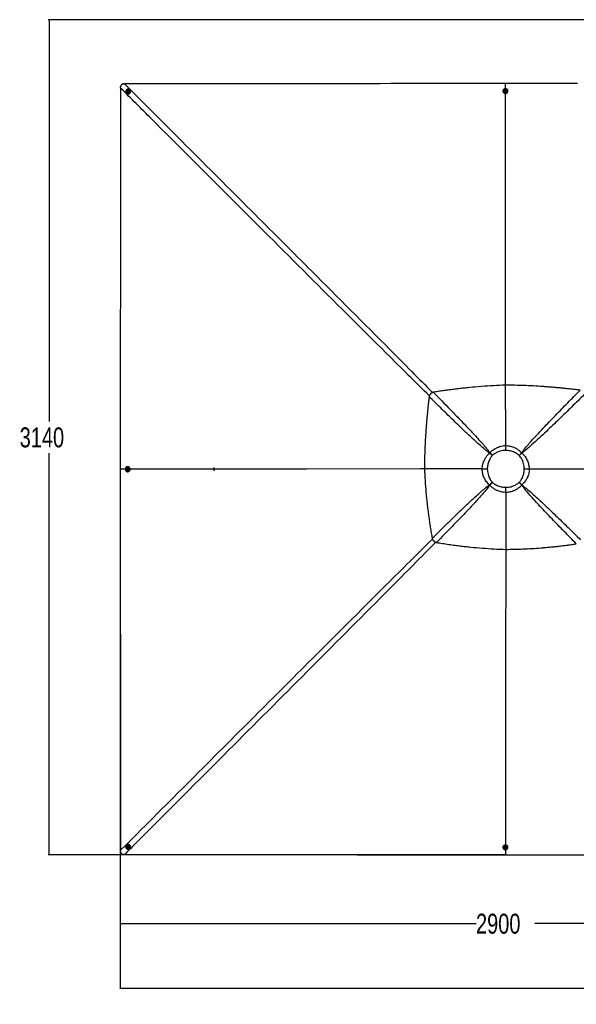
# Paper-space layout '3M DUO Surface Plate' of a CAD drawing. Header units: millimetres. Extents: x 10 to 10348, y 20 to 7979.
# Tile 65 of 117: x 258 to 2352, y 4278 to 7979. Entities that reach past the tile are written whole.
import ezdxf

# ---------------------------------------------------------------- set-up
doc = ezdxf.new("R2010")
doc.units = ezdxf.units.MM
doc.layers.add('COMPONENT_GEOMETRY', color=7, linetype='Continuous')
doc.styles.add('SLDTEXTSTYLE0', font='TXT', dxfattribs={"width": 0.75})
doc.dimstyles.new('SLDDIMSTYLE0', dxfattribs={"dimtxt": 75, "dimasz": 3.302, "dimexe": 0, "dimexo": 0.0625, "dimgap": 18.75, "dimtad": 0, "dimtih": 1, "dimtoh": 1, "dimdec": 1, "dimrnd": 1e-09, "dimzin": 12, "dimdsep": 46, "dimtxsty": 'SLDTEXTSTYLE0', "dimsah": 1, "dimcen": 0.09, "dimadec": 0, "dimazin": 3, "dimtfac": 1, "dimtdec": 1, "dimtofl": 0, "dimtmove": 0, "dimatfit": 3, "dimfxl": 1, "dimfrac": 2, "dimtolj": 1, "dimtzin": 12, "dimarcsym": 0})

# ---------------------------------------------------------------- blocks, each defined once
blk = doc.blocks.new('_D_9')
at = {"layer": 'COMPONENT_GEOMETRY', "color": 7}
for p, q in [((3614.5, 7979.5), (365.3, 7979.5)), ((368.5, 7979.5), (368.5, 6469)), ((368.5, 4839.5), (368.5, 6349.9)), ((2084.5, 4839.5), (365.3, 4839.5))]:
    blk.add_line(p, q, dxfattribs=at)
for points in [[(368.5, 7979.5), (368, 7976.2), (369, 7976.2)], [(368.5, 4839.5), (369, 4842.8), (368, 4842.8)]]:
    blk.add_solid(points, dxfattribs=at)
at = {"layer": 'COMPONENT_GEOMETRY', "color": 7, "insert": (257.6, 6446.6), "char_height": 75, "attachment_point": 1, "style": 'SLDTEXTSTYLE0'}
blk.add_mtext('3140', dxfattribs=at)
blk = doc.blocks.new('_D_12')
at = {"layer": 'COMPONENT_GEOMETRY', "color": 7}
for p, q in [((635.7, 6288.2), (635.7, 4577.9)), ((3535.8, 6288.2), (3535.8, 4577.9)), ((635.7, 4581.1), (1974.9, 4581.1)), ((3535.8, 4581.1), (2196.6, 4581.1))]:
    blk.add_line(p, q, dxfattribs=at)
for points in [[(635.7, 4581.1), (639, 4580.5), (639, 4581.6)], [(3535.8, 4581.1), (3532.5, 4581.6), (3532.5, 4580.5)]]:
    blk.add_solid(points, dxfattribs=at)
at = {"layer": 'COMPONENT_GEOMETRY', "color": 7, "insert": (1974.9, 4618.2), "char_height": 75, "attachment_point": 1, "style": 'SLDTEXTSTYLE0'}
blk.add_mtext('2900', dxfattribs=at)
blk = doc.blocks.new('_D_13')
at = {"layer": 'COMPONENT_GEOMETRY', "color": 7}
for p, q in [((635.7, 6288.2), (635.7, 4335.7)), ((6595.7, 6288.2), (6595.7, 4335.7)), ((635.7, 4338.9), (3504.9, 4338.9)), ((6595.7, 4338.9), (3726.6, 4338.9))]:
    blk.add_line(p, q, dxfattribs=at)
for points in [[(635.7, 4338.9), (639, 4338.4), (639, 4339.4)], [(6595.7, 4338.9), (6592.4, 4339.4), (6592.4, 4338.4)]]:
    blk.add_solid(points, dxfattribs=at)
at = {"layer": 'COMPONENT_GEOMETRY', "color": 7, "insert": (3504.9, 4376), "char_height": 75, "attachment_point": 1, "style": 'SLDTEXTSTYLE0'}
blk.add_mtext('5960', dxfattribs=at)

psp = doc.layouts.new('3M DUO Surface Plate')

# ---------------------------------------------------------------- linework, layer by layer
at = {"color": 7, "linetype": 'Continuous', "lineweight": 25}
for p, q in [((648.06, 7737.72), (652.67, 7737.78)), ((2085.74, 7719.77), (2085.73, 7739.5)), ((2085.74, 7739.5), (2085.73, 7739.5)), ((637.38, 7722.48), (637.44, 7727.11)), ((658.97, 7702.94), (659.33, 7702.58)), ((662.2, 7706.29), (662.28, 7706.21)), ((663.51, 7710.65), (664.82, 7711.78)), ((663.77, 7708.99), (663.51, 7710.65)), ((663.83, 7710.33), (663.51, 7710.65)), ((665.36, 7708.46), (663.77, 7708.99)), ((663.83, 7710.33), (664.49, 7710.89)), ((663.96, 7709.5), (663.83, 7710.33)), ((664.06, 7708.9), (663.96, 7709.5)), ((664.49, 7710.89), (665.14, 7711.45)), ((664.82, 7711.78), (666.41, 7711.24)), ((665.14, 7711.45), (664.82, 7711.78)), ((665.14, 7711.45), (665.94, 7711.19)), ((666.67, 7709.58), (665.36, 7708.46)), ((665.94, 7711.19), (666.44, 7711.01)), ((666.41, 7711.24), (666.67, 7709.58)), ((669.03, 7712.88), (668.96, 7712.96)), ((672.7, 7715.79), (672.34, 7716.15)), ((2076.35, 7711.31), (2076.35, 7710.62)), ((2081, 7711.44), (2081, 7711.29)), ((2084.02, 7712.49), (2085.01, 7713.8)), ((2084.77, 7711.05), (2084.02, 7712.49)), ((2084.21, 7712.13), (2084.52, 7712.53)), ((2084.52, 7712.53), (2085.01, 7713.19)), ((2086.49, 7710.92), (2084.77, 7711.05)), ((2085.01, 7713.8), (2086.74, 7713.67)), ((2085.01, 7713.19), (2085.01, 7713.8)), ((2085.01, 7713.19), (2085.87, 7713.12)), ((2085.87, 7713.12), (2086.73, 7713.06)), ((2087.48, 7712.23), (2086.49, 7710.92)), ((2086.73, 7713.06), (2086.74, 7713.67)), ((2086.73, 7713.06), (2087.1, 7712.34)), ((2086.74, 7713.67), (2087.48, 7712.23)), ((2087.1, 7712.34), (2087.29, 7711.98)), ((2090.5, 7711.26), (2090.5, 7711.41)), ((2095.15, 7710.56), (2095.15, 7711.25)), ((2086.64, 6378.41), (2086.64, 6378.4)), ((2027.25, 6351.88), (2025.33, 6349.98)), ((2035.98, 6341.13), (2036.16, 6341.32)), ((663.98, 6294.24), (663.83, 6294.24)), ((664.68, 6298.89), (663.99, 6298.89)), ((655.46, 6289.49), (635.71, 6289.47)), ((635.71, 6289.48), (635.71, 6289.47)), ((661.45, 6288.76), (661.58, 6290.48)), ((662.76, 6287.77), (661.45, 6288.76)), ((662.06, 6288.75), (661.45, 6288.76)), ((661.58, 6290.48), (663.02, 6291.22)), ((662.19, 6290.48), (661.58, 6290.48)), ((662.06, 6288.75), (662.12, 6289.62)), ((662.71, 6288.26), (662.06, 6288.75)), ((662.12, 6289.62), (662.19, 6290.48)), ((662.19, 6290.48), (662.91, 6290.85)), ((663.12, 6287.96), (662.71, 6288.26)), ((664.2, 6288.51), (662.76, 6287.77)), ((662.91, 6290.85), (663.27, 6291.04)), ((663.02, 6291.22), (664.33, 6290.24)), ((663.8, 6284.74), (663.95, 6284.74)), ((663.93, 6280.09), (664.62, 6280.09)), ((664.33, 6290.24), (664.2, 6288.51)), ((1780.87, 6290.32), (1780.87, 6290.32)), ((1998.34, 6290.58), (1998.34, 6290.58)), ((2174.69, 6290.61), (2174.69, 6290.61)), ((2025.11, 6230.71), (2026.85, 6228.98)), ((2036.29, 6240.14), (2036.12, 6240.31)), ((2137.34, 6240.15), (2137.28, 6240.09)), ((2146.88, 6229.69), (2147.49, 6230.31)), ((2086.67, 6202.06), (2086.67, 6202.05)), ((637.46, 4851.81), (637.39, 4856.46)), ((659.37, 4876.41), (659.01, 4876.05)), ((662.3, 4872.76), (662.22, 4872.68)), ((663.43, 4868.57), (663.97, 4870.15)), ((663.75, 4868.89), (663.43, 4868.57)), ((664.56, 4867.25), (663.43, 4868.57)), ((663.75, 4868.89), (664.02, 4869.68)), ((664.32, 4868.23), (663.75, 4868.89)), ((663.97, 4870.15), (665.63, 4870.42)), ((664.02, 4869.68), (664.19, 4870.19)), ((664.88, 4867.57), (664.32, 4868.23)), ((664.88, 4867.57), (664.56, 4867.25)), ((666.22, 4867.52), (664.56, 4867.25)), ((665.71, 4867.71), (664.88, 4867.57)), ((665.63, 4870.42), (666.75, 4869.1)), ((666.31, 4867.8), (665.71, 4867.71)), ((666.75, 4869.1), (666.22, 4867.52)), ((668.94, 4865.96), (669.02, 4866.04)), ((672.3, 4862.75), (672.66, 4863.11)), ((2076.35, 4868.36), (2076.35, 4867.68)), ((2081, 4867.69), (2081, 4867.54)), ((2084.03, 4866.76), (2085.01, 4868.07)), ((2084.77, 4865.32), (2084.03, 4866.76)), ((2084.4, 4866.65), (2084.21, 4867.01)), ((2084.77, 4865.93), (2084.4, 4866.65)), ((2084.77, 4865.93), (2084.77, 4865.32)), ((2085.63, 4865.87), (2084.77, 4865.93)), ((2086.49, 4865.19), (2084.77, 4865.32)), ((2085.01, 4868.07), (2086.74, 4867.94)), ((2086.49, 4865.8), (2085.63, 4865.87)), ((2085.74, 4859.2), (2085.73, 4839.46)), ((2087.48, 4866.5), (2086.49, 4865.19)), ((2086.99, 4866.46), (2086.49, 4865.8)), ((2086.49, 4865.8), (2086.49, 4865.19)), ((2086.74, 4867.94), (2087.48, 4866.5)), ((2087.29, 4866.87), (2086.99, 4866.46)), ((2090.5, 4867.57), (2090.5, 4867.72)), ((2095.15, 4867.74), (2095.15, 4868.42)), ((652.72, 4841.14), (648.07, 4841.2)), ((2085.73, 4839.46), (2085.73, 4839.46))]:
    psp.add_line(p, q, dxfattribs=at)
at = {"color": 7, "linetype": 'Continuous', "lineweight": 25, "flags": 128}
for points in [[(2085.73, 7739.5), (2075.22, 7739.49), (2033.2, 7739.44), (1991.18, 7739.38), (1949.15, 7739.33), (1865.11, 7739.23), (1823.08, 7739.18), (1781.06, 7739.12), (1739.04, 7739.07), (1697.01, 7739.02), (1654.99, 7738.97), (1612.96, 7738.92), (1570.94, 7738.87), (1528.92, 7738.82), (1486.89, 7738.77), (1444.87, 7738.72), (1402.85, 7738.66), (1360.82, 7738.61), (1318.8, 7738.56), (1276.78, 7738.51), (1234.75, 7738.46), (1192.73, 7738.41), (1150.7, 7738.36), (1066.66, 7738.26), (1024.63, 7738.22), (982.61, 7738.17), (940.59, 7738.12), (898.56, 7738.07), (856.54, 7738.02), (814.51, 7737.97), (772.49, 7737.92), (730.47, 7737.87), (691.57, 7737.83), (652.67, 7737.78)], [(2357.24, 7739.35), (2314.41, 7739.38), (2271.58, 7739.4), (2228.74, 7739.42), (2185.91, 7739.45), (2143.08, 7739.47), (2085.74, 7739.5)], [(637.38, 7722.48), (637.37, 7711.98), (637.32, 7669.95), (637.27, 7627.93), (637.23, 7585.91), (637.18, 7543.88), (637.13, 7501.86), (637.09, 7459.84), (637.04, 7417.81), (636.99, 7375.79), (636.94, 7333.77), (636.89, 7291.74), (636.85, 7249.72), (636.8, 7207.7), (636.75, 7165.67), (636.7, 7123.65), (636.65, 7081.63), (636.6, 7039.6), (636.51, 6955.55), (636.46, 6913.53), (636.41, 6871.51), (636.36, 6829.48), (636.31, 6787.46), (636.26, 6745.44), (636.21, 6703.41), (636.16, 6661.39), (636.11, 6619.37), (636.06, 6577.34), (636.01, 6535.32), (635.96, 6493.3), (635.91, 6451.27), (635.86, 6409.25), (635.81, 6367.23), (635.71, 6289.48)], [(670.61, 7717.51), (669, 7718.25), (667.27, 7718.66), (665.47, 7718.72), (663.68, 7718.43), (661.96, 7717.8), (660.39, 7716.84), (659.02, 7715.61), (657.9, 7714.15), (657.08, 7712.51), (656.6, 7710.75), (656.46, 7708.95), (656.67, 7707.17), (657.23, 7705.48), (658.11, 7703.95), (659.28, 7702.64), (660.7, 7701.59), (662.31, 7700.84), (664.04, 7700.43), (665.84, 7700.37), (667.63, 7700.66), (669.35, 7701.3), (670.92, 7702.25), (672.29, 7703.48), (673.41, 7704.94), (674.22, 7706.59), (674.71, 7708.34), (674.85, 7710.14), (674.64, 7711.92), (674.08, 7713.61), (673.2, 7715.14), (672.03, 7716.46), (670.61, 7717.51)], [(662.65, 7713.1), (661.78, 7712.14), (661.2, 7710.99), (660.94, 7709.74), (661.02, 7708.48), (661.45, 7707.31), (662.18, 7706.31), (663.16, 7705.55), (664.32, 7705.1), (665.57, 7704.98), (666.83, 7705.21), (667.99, 7705.76), (668.97, 7706.6), (669.7, 7707.67), (670.13, 7708.88), (670.22, 7710.14), (669.96, 7711.37), (669.38, 7712.47), (668.51, 7713.35), (667.43, 7713.96), (666.21, 7714.25), (664.95, 7714.2), (663.73, 7713.8), (662.65, 7713.1)], [(663.63, 7711.85), (663.05, 7711.13), (662.78, 7710.25), (662.86, 7709.36), (663.29, 7708.57), (663.98, 7708.03), (664.85, 7707.8), (665.75, 7707.92), (666.56, 7708.38), (667.14, 7709.1), (667.4, 7709.98), (667.32, 7710.88), (666.9, 7711.66), (666.2, 7712.21), (665.33, 7712.44), (664.43, 7712.31), (663.63, 7711.85)], [(2076.35, 7710.62), (2076.37, 7709.98), (2076.68, 7708.31), (2077.34, 7706.72), (2078.32, 7705.29), (2079.59, 7704.06), (2081.1, 7703.08), (2082.78, 7702.39), (2084.58, 7702.01), (2086.42, 7701.97), (2088.23, 7702.25), (2089.96, 7702.86), (2091.51, 7703.76), (2092.85, 7704.93), (2093.92, 7706.31), (2094.67, 7707.86), (2095.07, 7709.51), (2095.15, 7710.56)], [(2094.81, 7713.56), (2094.15, 7715.14), (2093.17, 7716.58), (2091.9, 7717.81), (2090.4, 7718.79), (2088.71, 7719.48), (2086.92, 7719.85), (2085.08, 7719.9), (2083.26, 7719.61), (2081.54, 7719.01), (2079.98, 7718.1), (2078.64, 7716.94), (2077.58, 7715.56), (2076.83, 7714.01), (2076.42, 7712.36), (2076.37, 7710.66), (2076.68, 7708.99), (2077.34, 7707.41), (2078.33, 7705.98), (2079.59, 7704.75), (2081.1, 7703.77), (2082.78, 7703.08), (2084.58, 7702.7), (2086.42, 7702.66), (2088.24, 7702.94), (2089.96, 7703.55), (2091.52, 7704.45), (2092.85, 7705.62), (2093.92, 7707), (2094.67, 7708.55), (2095.07, 7710.2), (2095.12, 7711.89), (2094.81, 7713.56)], [(2086.13, 7715.78), (2084.84, 7715.71), (2083.62, 7715.33), (2082.55, 7714.66), (2081.72, 7713.75), (2081.19, 7712.66), (2081, 7711.49), (2081.16, 7710.3), (2081.66, 7709.21), (2082.46, 7708.28), (2083.51, 7707.58), (2084.72, 7707.16), (2086.01, 7707.07), (2087.28, 7707.29), (2088.44, 7707.83), (2089.39, 7708.63), (2090.08, 7709.63), (2090.45, 7710.78), (2090.46, 7711.96), (2090.13, 7713.11), (2089.47, 7714.14), (2088.54, 7714.96), (2087.4, 7715.52), (2086.13, 7715.78)], [(2085.94, 7714.54), (2085.02, 7714.44), (2084.21, 7714.02), (2083.64, 7713.36), (2083.38, 7712.54), (2083.49, 7711.69), (2083.94, 7710.95), (2084.67, 7710.42), (2085.56, 7710.18), (2086.48, 7710.28), (2087.29, 7710.69), (2087.86, 7711.36), (2088.12, 7712.18), (2088.01, 7713.03), (2087.56, 7713.77), (2086.83, 7714.3), (2085.94, 7714.54)], [(2086.45, 6605.45), (2086.4, 6688.24), (2086.18, 7038.7), (2085.91, 7465.59), (2085.75, 7702.11)], [(2035.98, 6341.13), (2034.63, 6342.26), (2033.28, 6343.38), (2031.94, 6344.5), (2030.6, 6345.61), (2029.26, 6346.72), (2027.94, 6347.82), (2026.63, 6348.9), (2025.33, 6349.98)], [(2027.25, 6351.88), (2028.34, 6350.6), (2029.44, 6349.3), (2030.55, 6347.99), (2031.66, 6346.66), (2032.78, 6345.34), (2033.91, 6344), (2035.03, 6342.66), (2036.16, 6341.32)], [(2137.48, 6341.32), (2138.58, 6342.6), (2139.68, 6343.88), (2140.78, 6345.15), (2141.87, 6346.42), (2142.96, 6347.68), (2144.04, 6348.93), (2145.11, 6350.17), (2146.17, 6351.4)], [(2147.48, 6350.1), (2146.28, 6349.02), (2145.06, 6347.92), (2143.83, 6346.82), (2142.6, 6345.7), (2141.36, 6344.58), (2140.11, 6343.46), (2138.86, 6342.33), (2137.61, 6341.2)], [(661.68, 6298.56), (660.09, 6297.9), (658.66, 6296.92), (657.43, 6295.65), (656.45, 6294.14), (655.75, 6292.46), (655.38, 6290.66), (655.33, 6288.82), (655.62, 6287), (656.23, 6285.28), (657.13, 6283.73), (658.3, 6282.39), (659.68, 6281.32), (661.23, 6280.57), (662.88, 6280.17), (664.58, 6280.12), (666.25, 6280.43), (667.83, 6281.09), (669.27, 6282.07), (670.5, 6283.34), (671.48, 6284.84), (672.17, 6286.53), (672.55, 6288.32), (672.59, 6290.17), (672.31, 6291.98), (671.7, 6293.7), (670.8, 6295.26), (669.63, 6296.6), (668.25, 6297.66), (666.7, 6298.41), (665.04, 6298.82), (663.35, 6298.87), (661.68, 6298.56)], [(659.46, 6289.88), (659.52, 6288.59), (659.91, 6287.36), (660.58, 6286.3), (661.49, 6285.47), (662.58, 6284.94), (663.76, 6284.74), (664.94, 6284.9), (666.04, 6285.4), (666.97, 6286.21), (667.67, 6287.26), (668.08, 6288.47), (668.18, 6289.76), (667.95, 6291.03), (667.42, 6292.18), (666.62, 6293.14), (665.61, 6293.83), (664.47, 6294.19), (663.28, 6294.21), (662.13, 6293.87), (661.1, 6293.22), (660.28, 6292.28), (659.72, 6291.14), (659.46, 6289.88)], [(664.62, 6280.09), (665.26, 6280.12), (666.93, 6280.43), (668.52, 6281.09), (669.95, 6282.07), (671.19, 6283.34), (672.17, 6284.84), (672.86, 6286.53), (673.23, 6288.32), (673.28, 6290.16), (672.99, 6291.98), (672.39, 6293.7), (671.48, 6295.26), (670.32, 6296.6), (668.93, 6297.66), (667.38, 6298.41), (665.73, 6298.82), (664.68, 6298.89)], [(635.71, 6289.47), (635.72, 6278.97), (635.78, 6236.94), (635.83, 6194.92), (635.88, 6152.89), (635.98, 6068.84), (636.03, 6026.82), (636.08, 5984.8), (636.13, 5942.77), (636.18, 5900.75), (636.23, 5858.72), (636.28, 5816.7), (636.33, 5774.68), (636.38, 5732.65), (636.43, 5690.63), (636.48, 5648.6), (636.53, 5606.58), (636.58, 5564.55), (636.63, 5522.53), (636.68, 5480.51), (636.73, 5438.48), (636.78, 5396.46), (636.83, 5354.43), (636.92, 5270.39), (636.97, 5228.36), (637.02, 5186.34), (637.07, 5144.31), (637.12, 5102.29), (637.16, 5060.26), (637.21, 5018.24), (637.26, 4976.22), (637.31, 4934.19), (637.35, 4895.33), (637.39, 4856.46)], [(660.71, 6289.69), (660.81, 6288.77), (661.22, 6287.96), (661.89, 6287.38), (662.71, 6287.13), (663.56, 6287.24), (664.3, 6287.69), (664.83, 6288.41), (665.07, 6289.3), (664.97, 6290.23), (664.56, 6291.03), (663.89, 6291.61), (663.07, 6291.86), (662.22, 6291.76), (661.47, 6291.31), (660.94, 6290.58), (660.71, 6289.69)], [(1780.88, 6290.27), (1764.86, 6290.26), (1337.44, 6289.97), (678.46, 6289.5), (673.14, 6289.5)], [(2025.11, 6230.71), (2026.45, 6231.88), (2027.81, 6233.06), (2029.17, 6234.26), (2030.55, 6235.46), (2031.94, 6236.66), (2033.33, 6237.88), (2034.72, 6239.09), (2036.12, 6240.31)], [(2036.29, 6240.14), (2035.09, 6238.73), (2033.89, 6237.31), (2032.7, 6235.9), (2031.51, 6234.5), (2030.33, 6233.1), (2029.16, 6231.71), (2028, 6230.34), (2026.85, 6228.98)], [(2146.88, 6229.69), (2145.71, 6230.96), (2144.53, 6232.24), (2143.34, 6233.54), (2142.14, 6234.84), (2140.93, 6236.14), (2139.72, 6237.46), (2138.5, 6238.77), (2137.28, 6240.09)], [(2137.34, 6240.15), (2138.63, 6238.9), (2139.92, 6237.66), (2141.2, 6236.41), (2142.48, 6235.18), (2143.75, 6233.95), (2145.01, 6232.72), (2146.26, 6231.51), (2147.49, 6230.31)], [(2086.53, 5987.97), (2086.22, 5541.23), (2085.99, 5211.74), (2085.76, 4882.26), (2085.75, 4876.99)], [(657.69, 4874.35), (656.95, 4872.75), (656.54, 4871.01), (656.48, 4869.21), (656.77, 4867.42), (657.4, 4865.71), (658.35, 4864.13), (659.58, 4862.76), (661.05, 4861.65), (662.69, 4860.83), (664.45, 4860.34), (666.25, 4860.2), (668.03, 4860.42), (669.72, 4860.97), (671.25, 4861.86), (672.57, 4863.03), (673.62, 4864.45), (674.37, 4866.05), (674.78, 4867.79), (674.84, 4869.59), (674.55, 4871.38), (673.91, 4873.09), (672.96, 4874.67), (671.73, 4876.04), (670.27, 4877.15), (668.62, 4877.97), (666.87, 4878.46), (665.07, 4878.6), (663.29, 4878.39), (661.6, 4877.83), (660.06, 4876.94), (658.75, 4875.77), (657.69, 4874.35)], [(662.1, 4866.39), (663.06, 4865.53), (664.21, 4864.94), (665.46, 4864.68), (666.72, 4864.77), (667.89, 4865.19), (668.9, 4865.92), (669.65, 4866.9), (670.11, 4868.06), (670.22, 4869.32), (670, 4870.57), (669.44, 4871.73), (668.6, 4872.72), (667.54, 4873.45), (666.33, 4873.87), (665.06, 4873.96), (663.84, 4873.7), (662.74, 4873.12), (661.85, 4872.26), (661.24, 4871.18), (660.95, 4869.96), (661, 4868.69), (661.4, 4867.47), (662.1, 4866.39)], [(663.35, 4867.37), (664.08, 4866.79), (664.96, 4866.52), (665.85, 4866.61), (666.64, 4867.03), (667.18, 4867.73), (667.41, 4868.6), (667.29, 4869.5), (666.83, 4870.3), (666.11, 4870.88), (665.23, 4871.15), (664.33, 4871.06), (663.55, 4870.64), (663, 4869.94), (662.77, 4869.08), (662.9, 4868.17), (663.35, 4867.37)], [(2076.75, 4870.9), (2076.42, 4869.47), (2076.35, 4868.36)], [(2076.68, 4865.42), (2077.34, 4863.84), (2078.32, 4862.4), (2079.59, 4861.17), (2081.09, 4860.19), (2082.77, 4859.5), (2084.57, 4859.12), (2086.41, 4859.08), (2088.23, 4859.36), (2089.95, 4859.97), (2091.51, 4860.87), (2092.85, 4862.04), (2093.92, 4863.42), (2094.67, 4864.97), (2095.08, 4866.63), (2095.13, 4868.32), (2094.82, 4869.99), (2094.16, 4871.58), (2093.18, 4873.01), (2091.91, 4874.24), (2090.41, 4875.22), (2088.73, 4875.92), (2086.93, 4876.29), (2085.09, 4876.34), (2083.27, 4876.05), (2081.55, 4875.45), (2079.99, 4874.54), (2078.65, 4873.37), (2077.59, 4871.99), (2076.83, 4870.44), (2076.42, 4868.79), (2076.37, 4867.09), (2076.68, 4865.42)], [(2085.36, 4863.2), (2086.65, 4863.27), (2087.88, 4863.65), (2088.94, 4864.32), (2089.77, 4865.24), (2090.31, 4866.32), (2090.5, 4867.5), (2090.34, 4868.68), (2089.84, 4869.78), (2089.04, 4870.71), (2087.99, 4871.41), (2086.78, 4871.83), (2085.49, 4871.92), (2084.22, 4871.7), (2083.07, 4871.16), (2082.11, 4870.36), (2081.42, 4869.35), (2081.05, 4868.21), (2081.04, 4867.02), (2081.37, 4865.87), (2082.03, 4864.84), (2082.96, 4864.02), (2084.1, 4863.46), (2085.36, 4863.2)], [(2085.56, 4864.45), (2086.48, 4864.55), (2087.29, 4864.97), (2087.87, 4865.63), (2088.12, 4866.45), (2088.02, 4867.3), (2087.57, 4868.05), (2086.84, 4868.58), (2085.95, 4868.81), (2085.03, 4868.71), (2084.22, 4868.3), (2083.64, 4867.63), (2083.39, 4866.81), (2083.49, 4865.96), (2083.94, 4865.22), (2084.67, 4864.69), (2085.56, 4864.45)], [(652.72, 4841.14), (693.24, 4841.09), (735.26, 4841.04), (777.29, 4841), (819.31, 4840.95), (861.34, 4840.9), (903.36, 4840.85), (945.38, 4840.81), (987.41, 4840.76), (1029.43, 4840.71), (1071.46, 4840.66), (1113.48, 4840.61), (1155.51, 4840.57), (1239.56, 4840.47), (1281.58, 4840.42), (1323.6, 4840.37), (1365.63, 4840.32), (1376.13, 4840.31), (1406.34, 4840.27), (1436.54, 4840.24), (1466.75, 4840.2), (1527.16, 4840.13), (1557.36, 4840.1), (1617.77, 4840.02), (1647.98, 4839.99), (1708.39, 4839.92), (1738.59, 4839.88), (1799, 4839.81), (1859.41, 4839.73), (2085.73, 4839.46)], [(2085.73, 4839.46), (2096.24, 4839.47), (2138.26, 4839.52), (2180.29, 4839.57), (2222.31, 4839.63), (2306.36, 4839.73), (2348.38, 4839.78), (2390.41, 4839.83)]]:
    psp.add_lwpolyline(points, dxfattribs=at)
at = {"color": 7, "linetype": 'Continuous', "lineweight": 25}
for centre, radius, start, end in [((665.79, 7709.41), 9.41, 226.56672, 42.71883), ((665.54, 7709.66), 4.75, 226.64695, 42.6386), ((665.47, 7709.73), 1.52, 130.14292, 188.57827), ((665.34, 7709.72), 1.4, 189.01986, 219.62887), ((665.47, 7709.76), 1.5, 71.98991, 131.04601), ((665.49, 7709.87), 1.38, 45.18827, 71.42907), ((2085.75, 7711.59), 4.76, 183.60684, 356.03289), ((2085.57, 7711.73), 1.32, 142.84886, 168.26284), ((2085.74, 7711.58), 1.55, 85.01669, 142.02321), ((2085.78, 7711.62), 1.5, 28.45927, 86.64444), ((2085.95, 7711.74), 1.29, 7.57481, 27.362), ((663.65, 6289.49), 4.76, 273.55397, 86.08327), ((1013.73, 6289.67), 25.83, 165.81813, 194.18197), ((663.62, 6289.53), 1.5, 118.41649, 176.62785), ((663.66, 6289.48), 1.55, 175.02011, 232.068), ((663.51, 6289.31), 1.32, 232.88259, 258.42442), ((663.5, 6289.7), 1.3, 97.39067, 117.33436), ((665.8, 4869.54), 9.41, 316.89875, 133.10125), ((665.54, 4869.28), 4.75, 316.97881, 133.02119), ((665.45, 4869.22), 1.5, 161.94369, 221.04162), ((665.33, 4869.24), 1.38, 135.20246, 161.38641), ((665.48, 4869.21), 1.52, 220.15127, 278.58341), ((665.49, 4869.09), 1.4, 279.01295, 309.92789), ((2085.75, 4867.4), 4.76, 3.91814, 176.44462), ((2085.55, 4867.25), 1.3, 187.55727, 207.27986), ((2085.72, 4867.36), 1.5, 208.36919, 266.6372), ((2085.76, 4867.41), 1.55, 265.0321, 322.03494), ((2085.93, 4867.25), 1.32, 322.83649, 348.64634), ((2087.12, 4868.39), 8.02, 0.21538, 18.24477)]:
    psp.add_arc(centre, radius, start, end, dxfattribs=at)
for points, knots in [([(648.06, 7737.72), (647.84, 7737.71), (647.19, 7737.68), (646.21, 7737.55), (645.13, 7737.3), (644.18, 7736.98), (643.12, 7736.52), (642.27, 7736.03), (641.6, 7735.55), (641.21, 7735.24), (640.63, 7734.73), (640.02, 7734.09), (639.31, 7733.16), (638.77, 7732.28), (638.28, 7731.23), (637.89, 7730.15), (637.63, 7729.02), (637.48, 7728), (637.46, 7727.4), (637.44, 7727.11)], [0, 0, 0, 0, 0.0392168, 0.1177369, 0.1766157, 0.2397889, 0.2974314, 0.385468, 0.4153203, 0.4451727, 0.475742, 0.553278, 0.6050037, 0.6865014, 0.737327, 0.8135196, 0.892939, 0.9462824, 1, 1, 1, 1]), ([(2086.46, 6605.46), (2071.12, 6604.79), (2040.58, 6603.45), (1995.04, 6600.33), (1958.08, 6597.1), (1929.65, 6594.16), (1909.62, 6591.91), (1889.9, 6589.52), (1870.49, 6586.98), (1851.4, 6584.32), (1832.63, 6581.56), (1820.24, 6579.62), (1814.1, 6578.65)], [0, 0, 0, 0, 0.1681642, 0.3349688, 0.4999532, 0.5745518, 0.6481482, 0.7207013, 0.7921846, 0.8625729, 0.9318501, 1, 1, 1, 1]), ([(2086.64, 6378.41), (2086.62, 6392.74), (2086.58, 6430.58), (2086.53, 6506.27), (2086.49, 6567.61), (2086.46, 6605.46)], [0, 0, 0, 0, 0.1894252, 0.4999898, 1, 1, 1, 1]), ([(2366.54, 6586.45), (2362.22, 6586.98), (2353.96, 6587.99), (2342.18, 6589.37), (2331.59, 6590.57), (2322.22, 6591.6), (2314.82, 6592.38), (2309.17, 6592.97), (2305.04, 6593.39), (2301.44, 6593.75), (2297.77, 6594.12), (2293.2, 6594.56), (2286.91, 6595.16), (2279.39, 6595.86), (2271.33, 6596.58), (2263.45, 6597.26), (2255.76, 6597.9), (2248.25, 6598.49), (2240.93, 6599.05), (2233.8, 6599.58), (2217.06, 6600.75), (2190.86, 6602.36), (2155.39, 6603.96), (2120.66, 6605.03), (2097.77, 6605.32), (2086.46, 6605.46)], [0, 0, 0, 0, 0.046523, 0.0887838, 0.1267322, 0.1603176, 0.1894953, 0.2061966, 0.2209863, 0.2338571, 0.2448033, 0.2604285, 0.2828486, 0.3123108, 0.3411203, 0.3692704, 0.3967547, 0.4235678, 0.4497048, 0.4751608, 0.4999622, 0.6289573, 0.7554622, 0.879215, 1, 1, 1, 1]), ([(1798.51, 6562.32), (1797.96, 6557.7), (1796.91, 6548.86), (1795.48, 6536.19), (1794.23, 6524.72), (1793.26, 6515.52), (1792.54, 6508.38), (1792.01, 6503.04), (1791.51, 6497.95), (1790.96, 6492.23), (1790.3, 6485.09), (1789.55, 6476.69), (1788.79, 6467.82), (1788.08, 6459.16), (1787.41, 6450.71), (1786.8, 6442.48), (1786.23, 6434.47), (1785.07, 6417.46), (1783.57, 6391.64), (1782.11, 6357.16), (1781.18, 6323.47), (1780.97, 6301.28), (1780.87, 6290.32)], [0, 0, 0, 0, 0.0511565, 0.0979326, 0.1402737, 0.1781273, 0.199606, 0.2192867, 0.2371618, 0.2558191, 0.282561, 0.3159835, 0.3486282, 0.3804868, 0.4115519, 0.4418173, 0.4712768, 0.499959, 0.6292542, 0.7558505, 0.8795, 1, 1, 1, 1]), ([(1814.1, 6578.65), (1813.14, 6578.36), (1811.26, 6577.79), (1808.57, 6576.5), (1806.06, 6574.87), (1804.06, 6573.05), (1802.54, 6571.27), (1801.4, 6569.6), (1800.28, 6567.58), (1799.26, 6565.15), (1798.77, 6563.28), (1798.51, 6562.32)], [0, 0, 0, 0, 0.12619436, 0.24652685, 0.37518023, 0.50160721, 0.58520352, 0.66991746, 0.75644697, 0.87514653, 1, 1, 1, 1]), ([(2025.33, 6349.98), (2024.63, 6350.52), (2018.41, 6355.29), (2006.95, 6364.61), (1985.85, 6382.85), (1959.96, 6406.38), (1924.84, 6439.52), (1885.47, 6477.28), (1841.91, 6519.7), (1812.98, 6548.11), (1798.51, 6562.32)], [0, 0, 0, 0, 0.0085003, 0.0755544, 0.142618, 0.2780364, 0.4134652, 0.6089742, 0.8044871, 1, 1, 1, 1]), ([(1814.1, 6578.65), (1835.49, 6556.9), (1867.58, 6524.28), (1910.1, 6480.57), (1940.95, 6448.49), (1965.86, 6422.13), (1984.87, 6401.53), (1999.17, 6385.62), (2013.47, 6369.22), (2022.66, 6357.66), (2027.25, 6351.88)], [0, 0, 0, 0, 0.2936453, 0.4404757, 0.5873053, 0.7224843, 0.7900916, 0.8576976, 0.9288188, 1, 1, 1, 1]), ([(2146.17, 6351.4), (2147.37, 6352.96), (2152.81, 6360.06), (2162.9, 6372.35), (2180.27, 6392.37), (2201.89, 6416.16), (2234.3, 6450.6), (2273.63, 6491.62), (2319.97, 6539.13), (2351.02, 6570.68), (2366.54, 6586.45)], [0, 0, 0, 0, 0.0183107, 0.0831721, 0.1480416, 0.2653572, 0.3826798, 0.5884494, 0.7942246, 1, 1, 1, 1]), ([(2382.52, 6570.26), (2366.76, 6554.75), (2335.23, 6523.73), (2287.75, 6477.45), (2246.76, 6438.16), (2212.32, 6405.78), (2188.51, 6384.17), (2168.47, 6366.81), (2156.16, 6356.74), (2149.05, 6351.3), (2147.48, 6350.1)], [0, 0, 0, 0, 0.20569954, 0.41139893, 0.61709263, 0.73447093, 0.85184209, 0.91676042, 0.98167026, 1, 1, 1, 1]), ([(2027.25, 6351.88), (2027.73, 6352.36), (2030.45, 6355.09), (2035.75, 6359.74), (2043.54, 6365.28), (2051.36, 6369.67), (2059.03, 6373), (2066.4, 6375.44), (2073.52, 6377.09), (2080.28, 6378.07), (2084.52, 6378.29), (2086.64, 6378.41)], [0, 0, 0, 0, 0.0304312, 0.1735122, 0.3169753, 0.4600104, 0.5763405, 0.6929093, 0.8092237, 0.9046009, 1, 1, 1, 1]), ([(2086.78, 6360.28), (2086.78, 6360.33), (2086.78, 6361.26), (2086.75, 6364.79), (2086.71, 6370.93), (2086.66, 6375.89), (2086.64, 6378.4)], [0, 0, 0, 0, 0.0089943, 0.149585, 0.5687165, 1, 1, 1, 1]), ([(2086.64, 6378.4), (2087.68, 6378.36), (2091.86, 6378.22), (2099.17, 6377.31), (2108.39, 6375.11), (2117.66, 6371.75), (2126.8, 6367.1), (2134.67, 6361.8), (2141.11, 6356.49), (2144.48, 6353.1), (2146.17, 6351.4)], [0, 0, 0, 0, 0.0463733, 0.187161, 0.3284377, 0.4692547, 0.6275792, 0.7859268, 0.8929619, 1, 1, 1, 1]), ([(1998.34, 6290.58), (1998.4, 6291.9), (1998.61, 6296.29), (1999.67, 6303.7), (2001.91, 6312.65), (2005.29, 6321.75), (2009.92, 6330.81), (2015.19, 6338.63), (2020.4, 6345), (2023.68, 6348.32), (2025.33, 6349.98)], [0, 0, 0, 0, 0.0593683, 0.1969927, 0.3350486, 0.4726973, 0.6315333, 0.7903917, 0.8951944, 1, 1, 1, 1]), ([(2035.98, 6341.13), (2034.76, 6339.6), (2032.32, 6336.55), (2028.59, 6330.82), (2024.92, 6323.92), (2021.82, 6316.12), (2019.61, 6308.42), (2018.16, 6300.94), (2017.5, 6294.95), (2017.34, 6291.47), (2017.3, 6290.53)], [0, 0, 0, 0, 0.106629, 0.2132602, 0.3730111, 0.5327828, 0.6712415, 0.8099802, 0.9484748, 1, 1, 1, 1]), ([(2086.78, 6360.28), (2083.43, 6360.04), (2076.87, 6359.57), (2067.25, 6357.51), (2059.11, 6354.85), (2052.28, 6351.85), (2046.66, 6348.83), (2041.23, 6345.36), (2037.85, 6342.67), (2036.16, 6341.32)], [0, 0, 0, 0, 0.1834487, 0.3579572, 0.5346477, 0.6494788, 0.7643043, 0.8821537, 1, 1, 1, 1]), ([(2137.48, 6341.32), (2135.94, 6342.59), (2132.83, 6345.14), (2127.06, 6348.98), (2120.11, 6352.73), (2112.7, 6355.69), (2105.83, 6357.73), (2099.6, 6359.06), (2093.24, 6359.97), (2088.94, 6360.17), (2086.78, 6360.28)], [0, 0, 0, 0, 0.1087004, 0.2180989, 0.3764878, 0.53691, 0.6513619, 0.7658183, 0.8829075, 1, 1, 1, 1]), ([(2137.48, 6341.32), (2137.5, 6341.31), (2137.54, 6341.27), (2137.58, 6341.23), (2137.61, 6341.2)], [0, 0, 0, 0, 0.3049104, 1, 1, 1, 1]), ([(2156.27, 6290.5), (2156.25, 6292.29), (2156.19, 6295.88), (2155.54, 6302.64), (2154.01, 6310.72), (2151.32, 6319.05), (2148.06, 6326.23), (2144.55, 6332.31), (2141.01, 6337.29), (2138.54, 6340.13), (2137.61, 6341.2)], [0, 0, 0, 0, 0.09739663, 0.19478585, 0.36853781, 0.54225225, 0.66899713, 0.79603694, 0.92275405, 1, 1, 1, 1]), ([(2147.48, 6350.1), (2147.18, 6350.4), (2146.74, 6350.84), (2146.3, 6351.27), (2146.17, 6351.4)], [0, 0, 0, 0, 0.695332, 1, 1, 1, 1]), ([(2147.48, 6350.1), (2148.73, 6348.93), (2152.07, 6345.82), (2156.99, 6340.26), (2162.02, 6333.33), (2166.19, 6326.11), (2169.5, 6318.7), (2172, 6311.22), (2173.61, 6303.97), (2174.52, 6297.08), (2174.63, 6292.76), (2174.69, 6290.61)], [0, 0, 0, 0, 0.0762392, 0.2030902, 0.3302611, 0.4570781, 0.5739189, 0.6910476, 0.8078673, 0.9039346, 1, 1, 1, 1]), ([(1998.34, 6290.58), (1991.02, 6290.56), (1954.77, 6290.48), (1882.28, 6290.41), (1817.12, 6290.35), (1780.87, 6290.32)], [0, 0, 0, 0, 0.10101977, 0.49999243, 1, 1, 1, 1]), ([(1780.87, 6290.32), (1781.62, 6275.66), (1783.11, 6246.41), (1786.51, 6202.79), (1790.13, 6166.34), (1793.58, 6137.04), (1796.47, 6114.84), (1799.57, 6093), (1802.87, 6071.52), (1806.35, 6050.44), (1808.83, 6036.52), (1810.06, 6029.63)], [0, 0, 0, 0, 0.1677749, 0.3345952, 0.4999216, 0.5863859, 0.6716877, 0.7557548, 0.838527, 0.9199561, 1, 1, 1, 1]), ([(2025.11, 6230.71), (2024.15, 6231.64), (2021.05, 6234.64), (2016.25, 6240.15), (2011.05, 6247.45), (2006.82, 6254.92), (2003.54, 6262.44), (2001.1, 6269.87), (1999.48, 6277.09), (1998.56, 6284.02), (1998.41, 6288.39), (1998.34, 6290.58)], [0, 0, 0, 0, 0.0592984, 0.1920072, 0.3250562, 0.4577264, 0.573535, 0.6896046, 0.8053958, 0.9026896, 1, 1, 1, 1]), ([(1998.34, 6290.58), (2000.78, 6290.58), (2005.74, 6290.58), (2012.15, 6290.56), (2016.03, 6290.54), (2017.24, 6290.53), (2017.3, 6290.53)], [0, 0, 0, 0, 0.4011032, 0.8138376, 0.9907882, 1, 1, 1, 1]), ([(2017.3, 6290.53), (2017.5, 6287.1), (2017.89, 6280.49), (2019.91, 6270.86), (2022.64, 6262.47), (2025.99, 6255.11), (2029.65, 6248.75), (2033.12, 6243.85), (2035.41, 6241.15), (2036.12, 6240.31)], [0, 0, 0, 0, 0.1882959, 0.3630105, 0.5376922, 0.6715625, 0.8057356, 0.939572, 1, 1, 1, 1]), ([(2137.34, 6240.15), (2138.69, 6241.63), (2141.4, 6244.59), (2145.51, 6250.3), (2149.48, 6257.31), (2152.6, 6265.1), (2154.64, 6272.55), (2155.83, 6279.52), (2156.31, 6285.53), (2156.28, 6289.19), (2156.27, 6290.5)], [0, 0, 0, 0, 0.10901097, 0.21802511, 0.38163569, 0.54527822, 0.67302029, 0.80107649, 0.92885406, 1, 1, 1, 1]), ([(2174.69, 6290.61), (2174.71, 6289.07), (2174.78, 6284.59), (2174.07, 6277.19), (2172.24, 6268.57), (2169.55, 6260.62), (2166.17, 6253.42), (2162.34, 6246.94), (2157.92, 6240.9), (2152.99, 6235.29), (2149.33, 6231.97), (2147.49, 6230.31)], [0, 0, 0, 0, 0.0675349, 0.1960004, 0.3249452, 0.4534396, 0.5632286, 0.6732896, 0.783102, 0.8915489, 1, 1, 1, 1]), ([(2156.27, 6290.5), (2156.37, 6290.5), (2157.4, 6290.51), (2161.03, 6290.54), (2167.22, 6290.58), (2172.17, 6290.6), (2174.69, 6290.61)], [0, 0, 0, 0, 0.0150146, 0.1631586, 0.5755991, 1, 1, 1, 1]), ([(2174.69, 6290.61), (2184.96, 6290.58), (2195.72, 6290.55), (2206.47, 6290.53), (2206.96, 6290.53)], [0, 0, 0, 0, 0.9550226, 1, 1, 1, 1]), ([(2206.96, 6290.53), (2207.45, 6290.53), (2238.47, 6290.47), (2302.18, 6290.4), (2365.4, 6290.35), (2398.09, 6290.32)], [0, 0, 0, 0, 0.00772608, 0.48694507, 1, 1, 1, 1]), ([(1810.06, 6029.63), (1830.09, 6049.28), (1860.15, 6078.76), (1900.44, 6117.81), (1930.62, 6146.75), (1955.87, 6170.52), (1976.14, 6189.15), (1991.81, 6203.16), (2007.98, 6217.19), (2019.4, 6226.2), (2025.11, 6230.71)], [0, 0, 0, 0, 0.2856029, 0.428412, 0.5712204, 0.71153, 0.7817042, 0.851877, 0.9259058, 1, 1, 1, 1]), ([(2026.85, 6228.98), (2026.27, 6228.22), (2021.54, 6222.07), (2012.37, 6210.78), (1994.5, 6190.1), (1971.42, 6164.69), (1933.3, 6124.31), (1884.86, 6074.04), (1845.58, 6034.03), (1825.94, 6014.03)], [0, 0, 0, 0, 0.0097086, 0.0789717, 0.1482445, 0.2886619, 0.4290902, 0.7145425, 1, 1, 1, 1]), ([(2086.67, 6202.05), (2085.38, 6202.1), (2081.01, 6202.26), (2073.58, 6203.24), (2064.56, 6205.43), (2055.4, 6208.75), (2046.29, 6213.35), (2038.39, 6218.64), (2031.93, 6223.91), (2028.54, 6227.29), (2026.85, 6228.98)], [0, 0, 0, 0, 0.0575684, 0.1950804, 0.3330377, 0.4705744, 0.6286583, 0.7867644, 0.8933806, 1, 1, 1, 1]), ([(2036.29, 6240.14), (2037.83, 6238.9), (2040.91, 6236.41), (2046.66, 6232.63), (2053.55, 6228.95), (2061.32, 6225.84), (2069, 6223.63), (2076.48, 6222.17), (2082.53, 6221.5), (2086.06, 6221.36), (2087.06, 6221.32)], [0, 0, 0, 0, 0.1076831, 0.2153689, 0.3734853, 0.5316232, 0.6695176, 0.8076963, 0.9456264, 1, 1, 1, 1]), ([(2146.88, 6229.69), (2145.41, 6228.08), (2142.08, 6224.44), (2136.29, 6219.35), (2129.6, 6214.5), (2122.54, 6210.41), (2115.2, 6207.13), (2107.68, 6204.63), (2100.34, 6203.03), (2093.32, 6202.15), (2088.89, 6202.09), (2086.67, 6202.06)], [0, 0, 0, 0, 0.0958506, 0.2165303, 0.3375042, 0.4581516, 0.5738712, 0.6898882, 0.8055849, 0.9027967, 1, 1, 1, 1]), ([(2086.67, 6202.06), (2086.72, 6204.5), (2086.83, 6209.45), (2086.96, 6215.93), (2087.03, 6219.92), (2087.06, 6221.22), (2087.06, 6221.32)], [0, 0, 0, 0, 0.3949583, 0.8013702, 0.9860161, 1, 1, 1, 1]), ([(2087.06, 6221.32), (2088.81, 6221.34), (2092.32, 6221.38), (2098.98, 6222.02), (2106.95, 6223.52), (2115.12, 6226.17), (2122.06, 6229.33), (2127.84, 6232.66), (2132.94, 6236.25), (2135.94, 6238.9), (2137.28, 6240.09)], [0, 0, 0, 0, 0.0958102, 0.1916194, 0.3650491, 0.53844, 0.6596705, 0.7811698, 0.9023749, 1, 1, 1, 1]), ([(2352.43, 6008.74), (2337.17, 6024.3), (2306.65, 6055.42), (2261.16, 6102.32), (2224.64, 6140.77), (2196.95, 6170.62), (2177.91, 6191.79), (2162.47, 6209.83), (2152.25, 6222.59), (2148.13, 6228.04), (2146.88, 6229.69)], [0, 0, 0, 0, 0.2163501, 0.4326999, 0.6490402, 0.7433285, 0.8376134, 0.932286, 0.9794831, 1, 1, 1, 1]), ([(2147.49, 6230.31), (2149.14, 6229.06), (2154.57, 6224.93), (2167.29, 6214.69), (2185.28, 6199.2), (2206.41, 6180.12), (2236.25, 6152.33), (2274.72, 6115.66), (2321.69, 6069.97), (2352.85, 6039.31), (2368.43, 6023.99)], [0, 0, 0, 0, 0.0204589, 0.067547, 0.1620343, 0.2561537, 0.3502763, 0.5668445, 0.7834221, 1, 1, 1, 1]), ([(2086.67, 6202.05), (2086.67, 6190.85), (2086.65, 6150.92), (2086.6, 6079.55), (2086.56, 6019.4), (2086.54, 5987.97)], [0, 0, 0, 0, 0.1569895, 0.5596028, 1, 1, 1, 1]), ([(1810.06, 6029.63), (1810.35, 6028.7), (1810.94, 6026.88), (1812.22, 6024.25), (1813.82, 6021.81), (1815.78, 6019.58), (1818.05, 6017.66), (1820.53, 6016.11), (1823.18, 6014.87), (1825.01, 6014.31), (1825.94, 6014.03)], [0, 0, 0, 0, 0.1255904, 0.2458573, 0.3738088, 0.4995626, 0.6255113, 0.7540281, 0.8742653, 1, 1, 1, 1]), ([(1825.94, 6014.03), (1833.55, 6012.79), (1848.98, 6010.29), (1872.47, 6006.81), (1891.58, 6004.19), (1906.11, 6002.32), (1915.86, 6001.12), (1925.71, 5999.96), (1935.66, 5998.83), (1945.7, 5997.75), (1966.73, 5995.59), (1998.96, 5992.74), (2042.55, 5989.78), (2071.83, 5988.57), (2086.54, 5987.97)], [0, 0, 0, 0, 0.0882626, 0.1788893, 0.2718564, 0.3090117, 0.3465187, 0.3843742, 0.4225749, 0.4611172, 0.4999799, 0.6645748, 0.8314119, 1, 1, 1, 1]), ([(2086.54, 5987.97), (2097.18, 5988.11), (2118.79, 5988.39), (2151.68, 5989.51), (2185.48, 5991.23), (2209.12, 5992.88), (2222.32, 5993.93), (2224.87, 5994.14), (2227.5, 5994.35), (2230.23, 5994.58), (2233.05, 5994.82), (2235.97, 5995.08), (2240.88, 5995.51), (2247.96, 5996.16), (2256.45, 5996.98), (2264.52, 5997.8), (2272.07, 5998.59), (2280.01, 5999.45), (2288.34, 6000.39), (2298.05, 6001.53), (2308.59, 6002.82), (2319.49, 6004.21), (2329.27, 6005.51), (2337.96, 6006.69), (2345.55, 6007.76), (2350.26, 6008.43), (2352.43, 6008.74)], [0, 0, 0, 0, 0.1195617, 0.242936, 0.3698523, 0.4999593, 0.5092099, 0.5187498, 0.5286507, 0.5389115, 0.5495315, 0.5605097, 0.5718452, 0.6048502, 0.6405247, 0.667624, 0.696056, 0.7258078, 0.7573991, 0.7902908, 0.8356639, 0.8768057, 0.913765, 0.9465887, 0.9753197, 1, 1, 1, 1]), ([(637.46, 4851.81), (637.51, 4851.15), (637.6, 4849.82), (638.16, 4847.9), (639.04, 4846.12), (640.54, 4844.13), (642.95, 4842.31), (645.75, 4841.36), (647.48, 4841.24), (648.07, 4841.2)], [0, 0, 0, 0, 0.1201192, 0.2401658, 0.3583247, 0.4764299, 0.6867772, 0.8929869, 1, 1, 1, 1])]:
    psp.add_open_spline(points, degree=3, knots=knots, dxfattribs=at)
at = {"color": 8, "linetype": 'Continuous', "lineweight": 25}
for points, knots in [([(652.67, 7737.78), (653.13, 7737.32), (816.8, 7573.79), (1051.65, 7339.09), (1383.96, 7006.74), (1580.41, 6810.01), (1731.75, 6658.02), (1785.16, 6604.11), (1811.3, 6577.72)], [0, 0, 0, 0, 0.0011883, 0.4232835, 0.6074368, 0.8610751, 0.9320015, 1, 1, 1, 1]), ([(1799.32, 6565.09), (1772.85, 6591.24), (1718.76, 6644.69), (1566.46, 6795.94), (1244.28, 7116.81), (911.59, 7448.81), (676.58, 7683.35), (637.84, 7722.02), (637.38, 7722.48)], [0, 0, 0, 0, 0.0681014, 0.1391743, 0.3927392, 0.8998836, 0.9988122, 1, 1, 1, 1]), ([(637.39, 4856.46), (637.85, 4856.92), (801.69, 5020.68), (1036.7, 5255.54), (1369.73, 5588.09), (1568.73, 5786.54), (1724.91, 5941.85), (1782.67, 5998.95), (1810.99, 6026.95)], [0, 0, 0, 0, 0.0011757, 0.4191921, 0.6012516, 0.8529175, 0.9278764, 1, 1, 1, 1]), ([(1823.25, 6014.92), (1795.24, 5986.58), (1738.1, 5928.79), (1582.76, 5772.56), (1258.95, 5447.82), (926.28, 5114.88), (691.42, 4879.87), (653.18, 4841.6), (652.72, 4841.14)], [0, 0, 0, 0, 0.0721533, 0.1471667, 0.3988078, 0.9021042, 0.9988245, 1, 1, 1, 1])]:
    psp.add_open_spline(points, degree=3, knots=knots, dxfattribs=at)

# ---------------------------------------------------------------- dimensions: what is measured, and where the dimension line sits
at = {"layer": 'COMPONENT_GEOMETRY', "color": 7}
for base, p1, p2, angle, picture, middle in [((368.48, 7979.47), (2085.73, 4839.46), (3615.73, 7979.47), 90, '_D_9', (368.48, 6409.47)), ((635.7118, 4581.0563), (3535.7558, 6289.4714), (635.7116, 6289.4712), 0, '_D_12', (2085.7338, 4581.0564)), ((635.71, 4338.87), (6595.74, 6289.47), (635.71, 6289.47), 0, '_D_13', (3615.73, 4338.87))]:
    dim = psp.add_linear_dim(base=base, p1=p1, p2=p2, angle=angle, dimstyle='SLDDIMSTYLE0', dxfattribs=at)
    dim.commit()
    dim.dimension.update_dxf_attribs({"geometry": picture, "text_midpoint": middle, "dimtype": 160})

doc.saveas('drawing.dxf')
